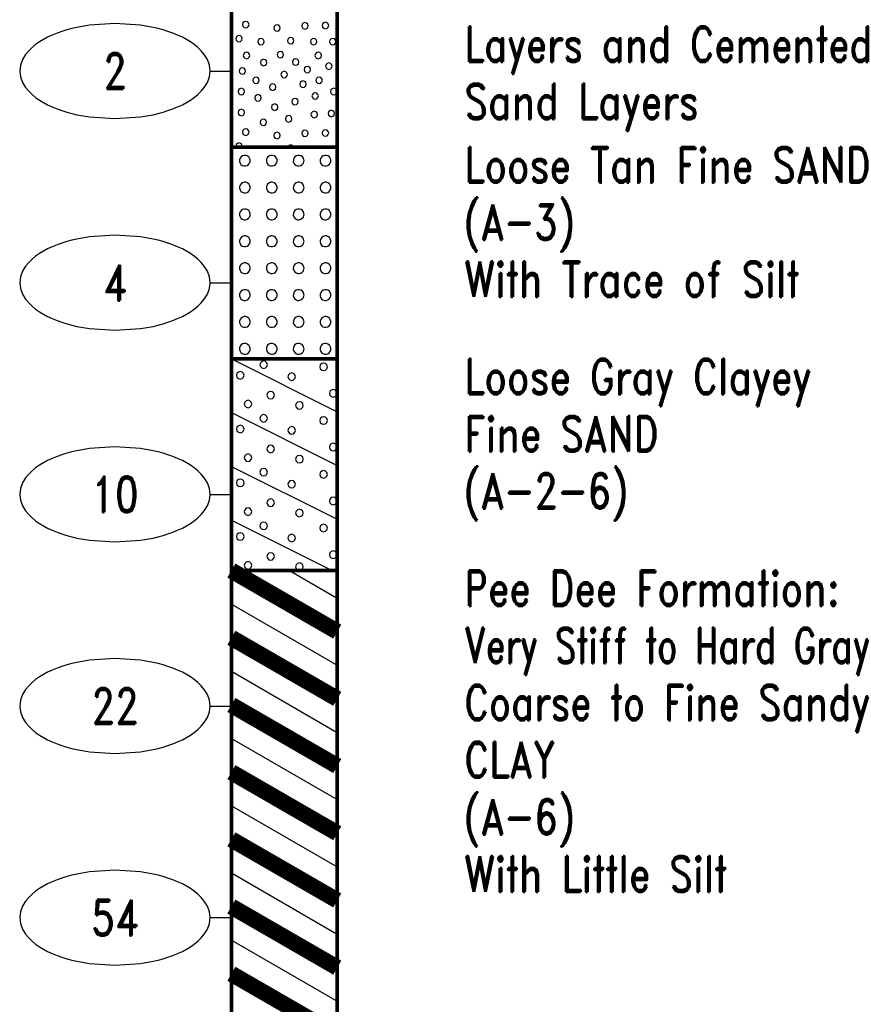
# Model space of a CAD drawing. Extents: x -12 to 876, y 359 to 518.
# Tile 2 of 13: x -12 to 27, y 386 to 432. Entities that reach past the tile are written whole.
import ezdxf
from ezdxf.enums import TextEntityAlignment as Align

# ---------------------------------------------------------------- set-up
doc = ezdxf.new("R2010")
doc.units = 0
doc.linetypes.add('Solid', pattern=[0])
doc.layers.get('0').update_dxf_attribs({"linetype": 'Solid'})
doc.layers.add('EB2-A', color=1, linetype='Solid')
doc.styles.add('ROMAND', font='romand', dxfattribs={"height": 1})

# ---------------------------------------------------------------- blocks, each defined once
blk = doc.blocks.new('DGRFC_NCDOT$NVALUE$ELLIPS')
at = {"color": 7, "linetype": 'Solid'}
blk.add_lwpolyline([(0, -2.5), (1.337, -2.407), (1.998, -2.292), (2.262, -2.231), (2.524, -2.16), (2.783, -2.078), (3.038, -1.985), (3.289, -1.882), (3.536, -1.768), (3.755, -1.657), (3.965, -1.529), (4.165, -1.386), (4.353, -1.227), (4.528, -1.054), (4.689, -0.869), (4.858, -0.606), (4.964, -0.311), (5, 0), (4.964, 0.311), (4.858, 0.606), (4.689, 0.869), (4.528, 1.054), (4.353, 1.227), (4.165, 1.386), (3.965, 1.529), (3.755, 1.657), (3.536, 1.768), (3.289, 1.882), (3.038, 1.985), (2.783, 2.078), (2.524, 2.16), (2.262, 2.231), (1.998, 2.292), (1.337, 2.407), (0, 2.5), (-1.337, 2.407), (-1.998, 2.292), (-2.262, 2.231), (-2.524, 2.16), (-2.783, 2.078), (-3.038, 1.985), (-3.289, 1.882), (-3.536, 1.768), (-3.755, 1.657), (-3.965, 1.529), (-4.165, 1.386), (-4.353, 1.227), (-4.528, 1.054), (-4.689, 0.869), (-4.858, 0.606), (-4.964, 0.311), (-5, 0), (-4.964, -0.311), (-4.858, -0.606), (-4.689, -0.869), (-4.528, -1.054), (-4.353, -1.227), (-4.165, -1.386), (-3.965, -1.529), (-3.755, -1.657), (-3.536, -1.768), (-3.289, -1.882), (-3.038, -1.985), (-2.783, -2.078), (-2.524, -2.16), (-2.262, -2.231), (-1.998, -2.292), (-1.337, -2.407), (0, -2.5)], dxfattribs=at)

msp = doc.modelspace()

# ---------------------------------------------------------------- linework, layer by layer
at = {"layer": 'EB2-A', "color": 7, "linetype": 'Solid', "const_width": 0.178}
for points in [[(-2.5, 446.4), (-2.5, 426.4)], [(2.5, 426.4), (2.5, 446.4)], [(-2.5, 426.4), (2.5, 426.4)], [(-2.5, 426.4), (-2.5, 416.4)], [(2.5, 416.4), (2.5, 426.4)], [(-2.5, 416.4), (2.5, 416.4)], [(-2.5, 416.4), (-2.5, 406.4)], [(2.5, 406.4), (2.5, 416.4)], [(-2.5, 406.4), (2.5, 406.4)], [(-2.5, 406.4), (-2.5, 376.4)], [(2.5, 376.4), (2.5, 406.4)]]:
    msp.add_lwpolyline(points, dxfattribs=at)
at = {"layer": 'EB2-A', "color": 2, "linetype": 'Solid'}
for points in [[(-1.668, 432.193), (-1.689, 432.269), (-1.745, 432.325), (-1.821, 432.346), (-1.897, 432.325), (-1.953, 432.269), (-1.973, 432.193), (-1.953, 432.117), (-1.897, 432.061), (-1.821, 432.041), (-1.745, 432.061), (-1.689, 432.117), (-1.668, 432.193)], [(-0.191, 432.033), (-0.212, 432.109), (-0.267, 432.165), (-0.344, 432.185), (-0.42, 432.165), (-0.476, 432.109), (-0.496, 432.033), (-0.476, 431.957), (-0.42, 431.901), (-0.344, 431.881), (-0.267, 431.901), (-0.212, 431.957), (-0.191, 432.033)], [(1.123, 432.135), (1.103, 432.211), (1.047, 432.267), (0.971, 432.287), (0.895, 432.267), (0.839, 432.211), (0.819, 432.135), (0.839, 432.059), (0.895, 432.003), (0.971, 431.982), (1.047, 432.003), (1.103, 432.059), (1.123, 432.135)], [(2.095, 432.15), (2.074, 432.226), (2.018, 432.282), (1.942, 432.302), (1.866, 432.282), (1.81, 432.226), (1.79, 432.15), (1.81, 432.074), (1.866, 432.018), (1.942, 431.998), (2.018, 432.018), (2.074, 432.074), (2.095, 432.15)], [(-1.991, 431.527), (-2.012, 431.603), (-2.067, 431.659), (-2.144, 431.68), (-2.22, 431.659), (-2.276, 431.603), (-2.296, 431.527), (-2.276, 431.451), (-2.22, 431.395), (-2.144, 431.375), (-2.067, 431.395), (-2.012, 431.451), (-1.991, 431.527)], [(-0.954, 431.387), (-0.974, 431.463), (-1.03, 431.519), (-1.106, 431.54), (-1.182, 431.519), (-1.238, 431.463), (-1.259, 431.387), (-1.238, 431.311), (-1.182, 431.255), (-1.106, 431.235), (-1.03, 431.255), (-0.974, 431.311), (-0.954, 431.387)], [(0.455, 431.433), (0.434, 431.509), (0.378, 431.565), (0.302, 431.585), (0.226, 431.565), (0.17, 431.509), (0.15, 431.433), (0.17, 431.357), (0.226, 431.301), (0.302, 431.281), (0.378, 431.301), (0.434, 431.357), (0.455, 431.433)], [(1.54, 431.387), (1.52, 431.463), (1.464, 431.519), (1.388, 431.54), (1.312, 431.519), (1.256, 431.463), (1.236, 431.387), (1.256, 431.311), (1.312, 431.255), (1.388, 431.235), (1.464, 431.255), (1.52, 431.311), (1.54, 431.387)], [(2.44, 431.387), (2.42, 431.463), (2.364, 431.519), (2.288, 431.54), (2.212, 431.519), (2.156, 431.463), (2.136, 431.387), (2.156, 431.311), (2.212, 431.255), (2.288, 431.235), (2.364, 431.255), (2.42, 431.311), (2.44, 431.387)], [(-1.636, 430.735), (-1.657, 430.811), (-1.712, 430.867), (-1.789, 430.887), (-1.865, 430.867), (-1.921, 430.811), (-1.941, 430.735), (-1.921, 430.659), (-1.865, 430.603), (-1.789, 430.582), (-1.712, 430.603), (-1.657, 430.659), (-1.636, 430.735)], [(-0.034, 430.774), (-0.055, 430.85), (-0.11, 430.906), (-0.187, 430.926), (-0.263, 430.906), (-0.319, 430.85), (-0.339, 430.774), (-0.319, 430.698), (-0.263, 430.642), (-0.187, 430.622), (-0.11, 430.642), (-0.055, 430.698), (-0.034, 430.774)], [(1.753, 430.735), (1.733, 430.811), (1.677, 430.867), (1.601, 430.887), (1.524, 430.867), (1.469, 430.811), (1.448, 430.735), (1.469, 430.658), (1.524, 430.603), (1.601, 430.582), (1.677, 430.603), (1.733, 430.658), (1.753, 430.735)], [(-0.826, 430.404), (-0.847, 430.48), (-0.902, 430.536), (-0.979, 430.557), (-1.055, 430.536), (-1.111, 430.48), (-1.131, 430.404), (-1.111, 430.328), (-1.055, 430.272), (-0.979, 430.252), (-0.902, 430.272), (-0.847, 430.328), (-0.826, 430.404)], [(0.684, 430.422), (0.663, 430.498), (0.608, 430.554), (0.531, 430.575), (0.455, 430.554), (0.399, 430.498), (0.379, 430.422), (0.399, 430.346), (0.455, 430.29), (0.531, 430.27), (0.608, 430.29), (0.663, 430.346), (0.684, 430.422)], [(2.255, 430.23), (2.234, 430.307), (2.179, 430.362), (2.102, 430.383), (2.026, 430.362), (1.97, 430.307), (1.95, 430.23), (1.97, 430.154), (2.026, 430.098), (2.102, 430.078), (2.179, 430.098), (2.234, 430.154), (2.255, 430.23)], [(-1.829, 429.999), (-1.849, 430.075), (-1.905, 430.131), (-1.981, 430.151), (-2.057, 430.131), (-2.113, 430.075), (-2.133, 429.999), (-2.113, 429.923), (-2.057, 429.867), (-1.981, 429.847), (-1.905, 429.867), (-1.849, 429.923), (-1.829, 429.999)], [(0.144, 429.833), (0.123, 429.909), (0.067, 429.965), (-0.009, 429.985), (-0.085, 429.965), (-0.141, 429.909), (-0.161, 429.833), (-0.141, 429.756), (-0.085, 429.701), (-0.009, 429.68), (0.067, 429.701), (0.123, 429.756), (0.144, 429.833)], [(1.24, 430.068), (1.22, 430.144), (1.164, 430.2), (1.088, 430.22), (1.012, 430.2), (0.956, 430.144), (0.936, 430.068), (0.956, 429.991), (1.012, 429.936), (1.088, 429.915), (1.164, 429.936), (1.22, 429.991), (1.24, 430.068)], [(-1.183, 429.562), (-1.203, 429.638), (-1.259, 429.694), (-1.335, 429.714), (-1.411, 429.694), (-1.467, 429.638), (-1.488, 429.562), (-1.467, 429.486), (-1.411, 429.43), (-1.335, 429.409), (-1.259, 429.43), (-1.203, 429.486), (-1.183, 429.562)], [(-0.4, 429.239), (-0.42, 429.315), (-0.476, 429.371), (-0.552, 429.391), (-0.628, 429.371), (-0.684, 429.315), (-0.704, 429.239), (-0.684, 429.163), (-0.628, 429.107), (-0.552, 429.086), (-0.476, 429.107), (-0.42, 429.163), (-0.4, 429.239)], [(1.032, 429.376), (1.011, 429.452), (0.956, 429.508), (0.879, 429.529), (0.803, 429.508), (0.747, 429.452), (0.727, 429.376), (0.747, 429.3), (0.803, 429.244), (0.879, 429.224), (0.956, 429.244), (1.011, 429.3), (1.032, 429.376)], [(1.795, 429.562), (1.774, 429.638), (1.718, 429.694), (1.642, 429.714), (1.566, 429.694), (1.51, 429.638), (1.49, 429.562), (1.51, 429.486), (1.566, 429.43), (1.642, 429.409), (1.718, 429.43), (1.774, 429.486), (1.795, 429.562)], [(-1.874, 429.03), (-1.895, 429.107), (-1.95, 429.162), (-2.027, 429.183), (-2.103, 429.162), (-2.159, 429.107), (-2.179, 429.03), (-2.159, 428.954), (-2.103, 428.898), (-2.027, 428.878), (-1.95, 428.898), (-1.895, 428.954), (-1.874, 429.03)], [(1.609, 428.822), (1.589, 428.898), (1.533, 428.954), (1.457, 428.974), (1.38, 428.954), (1.325, 428.898), (1.304, 428.822), (1.325, 428.746), (1.38, 428.69), (1.457, 428.669), (1.533, 428.69), (1.589, 428.746), (1.609, 428.822)], [(2.486, 429.03), (2.466, 429.107), (2.41, 429.162), (2.334, 429.183), (2.258, 429.162), (2.202, 429.107), (2.181, 429.03), (2.202, 428.954), (2.258, 428.898), (2.334, 428.878), (2.41, 428.898), (2.466, 428.954), (2.486, 429.03)], [(-1.091, 428.73), (-1.112, 428.807), (-1.167, 428.862), (-1.244, 428.883), (-1.32, 428.862), (-1.376, 428.807), (-1.396, 428.73), (-1.376, 428.654), (-1.32, 428.598), (-1.244, 428.578), (-1.167, 428.598), (-1.112, 428.654), (-1.091, 428.73)], [(-0.303, 428.293), (-0.323, 428.369), (-0.379, 428.425), (-0.455, 428.445), (-0.532, 428.425), (-0.587, 428.369), (-0.608, 428.293), (-0.587, 428.217), (-0.532, 428.161), (-0.455, 428.141), (-0.379, 428.161), (-0.323, 428.217), (-0.303, 428.293)], [(0.653, 428.555), (0.633, 428.631), (0.577, 428.687), (0.501, 428.707), (0.424, 428.687), (0.369, 428.631), (0.348, 428.555), (0.369, 428.479), (0.424, 428.423), (0.501, 428.402), (0.577, 428.423), (0.633, 428.479), (0.653, 428.555)], [(-1.874, 428.039), (-1.895, 428.115), (-1.95, 428.171), (-2.027, 428.191), (-2.103, 428.171), (-2.159, 428.115), (-2.179, 428.039), (-2.159, 427.963), (-2.103, 427.907), (-2.027, 427.886), (-1.95, 427.907), (-1.895, 427.963), (-1.874, 428.039)], [(1.563, 427.945), (1.543, 428.021), (1.487, 428.077), (1.411, 428.097), (1.335, 428.077), (1.279, 428.021), (1.258, 427.945), (1.279, 427.868), (1.335, 427.813), (1.411, 427.792), (1.487, 427.813), (1.543, 427.868), (1.563, 427.945)], [(2.372, 427.993), (2.351, 428.069), (2.296, 428.125), (2.219, 428.145), (2.143, 428.125), (2.087, 428.069), (2.067, 427.993), (2.087, 427.917), (2.143, 427.861), (2.219, 427.841), (2.296, 427.861), (2.351, 427.917), (2.372, 427.993)], [(-0.837, 427.576), (-0.857, 427.652), (-0.913, 427.708), (-0.989, 427.728), (-1.066, 427.708), (-1.121, 427.652), (-1.142, 427.576), (-1.121, 427.5), (-1.066, 427.444), (-0.989, 427.424), (-0.913, 427.444), (-0.857, 427.5), (-0.837, 427.576)], [(0.353, 427.744), (0.333, 427.82), (0.277, 427.876), (0.201, 427.896), (0.124, 427.876), (0.069, 427.82), (0.048, 427.744), (0.069, 427.668), (0.124, 427.612), (0.201, 427.591), (0.277, 427.612), (0.333, 427.668), (0.353, 427.744)], [(-1.668, 427.113), (-1.689, 427.189), (-1.745, 427.245), (-1.821, 427.266), (-1.897, 427.245), (-1.953, 427.189), (-1.973, 427.113), (-1.953, 427.037), (-1.897, 426.981), (-1.821, 426.961), (-1.745, 426.981), (-1.689, 427.037), (-1.668, 427.113)], [(-0.191, 426.953), (-0.212, 427.029), (-0.267, 427.085), (-0.344, 427.105), (-0.42, 427.085), (-0.476, 427.029), (-0.496, 426.953), (-0.476, 426.877), (-0.42, 426.821), (-0.344, 426.801), (-0.267, 426.821), (-0.212, 426.877), (-0.191, 426.953)], [(1.123, 427.055), (1.103, 427.131), (1.047, 427.187), (0.971, 427.207), (0.895, 427.187), (0.839, 427.131), (0.819, 427.055), (0.839, 426.979), (0.895, 426.923), (0.971, 426.902), (1.047, 426.923), (1.103, 426.979), (1.123, 427.055)], [(2.095, 427.07), (2.074, 427.146), (2.018, 427.202), (1.942, 427.222), (1.866, 427.202), (1.81, 427.146), (1.79, 427.07), (1.81, 426.994), (1.866, 426.938), (1.942, 426.918), (2.018, 426.938), (2.074, 426.994), (2.095, 427.07)], [(-1.991, 426.447), (-2.012, 426.523), (-2.067, 426.579), (-2.144, 426.6), (-2.22, 426.579), (-2.276, 426.523), (-2.296, 426.447), (-2.283, 426.4), (-2.004, 426.4), (-1.991, 426.447)], [(-1.03, 426.439), (-1.106, 426.46), (-1.182, 426.439), (-1.222, 426.4), (-0.991, 426.4), (-1.03, 426.439)], [(0.434, 426.429), (0.378, 426.485), (0.302, 426.505), (0.226, 426.485), (0.17, 426.429), (0.162, 426.4), (0.442, 426.4), (0.434, 426.429)], [(1.464, 426.439), (1.388, 426.46), (1.312, 426.439), (1.272, 426.4), (1.503, 426.4), (1.464, 426.439)], [(2.364, 426.439), (2.288, 426.46), (2.212, 426.439), (2.173, 426.4), (2.403, 426.4), (2.364, 426.439)], [(-1.611, 425.765), (-1.614, 425.805), (-1.638, 425.88), (-1.684, 425.944), (-1.748, 425.991), (-1.823, 426.016), (-1.902, 426.016), (-1.978, 425.993), (-2.042, 425.947), (-2.09, 425.884), (-2.115, 425.809), (-2.117, 425.73), (-2.094, 425.654), (-2.049, 425.589), (-1.986, 425.541), (-1.911, 425.515), (-1.832, 425.513), (-1.756, 425.535), (-1.691, 425.58), (-1.642, 425.642), (-1.615, 425.717), (-1.611, 425.765)], [(-0.341, 425.765), (-0.344, 425.805), (-0.368, 425.88), (-0.414, 425.944), (-0.478, 425.991), (-0.553, 426.016), (-0.632, 426.016), (-0.708, 425.993), (-0.772, 425.947), (-0.82, 425.884), (-0.845, 425.809), (-0.847, 425.73), (-0.824, 425.654), (-0.779, 425.589), (-0.716, 425.541), (-0.641, 425.515), (-0.562, 425.513), (-0.486, 425.535), (-0.421, 425.58), (-0.372, 425.642), (-0.345, 425.717), (-0.341, 425.765)], [(0.929, 425.765), (0.926, 425.805), (0.902, 425.88), (0.856, 425.944), (0.792, 425.991), (0.717, 426.016), (0.638, 426.016), (0.562, 425.993), (0.498, 425.947), (0.45, 425.884), (0.425, 425.809), (0.423, 425.73), (0.446, 425.654), (0.491, 425.589), (0.554, 425.541), (0.629, 425.515), (0.708, 425.513), (0.784, 425.535), (0.849, 425.58), (0.898, 425.642), (0.925, 425.717), (0.929, 425.765)], [(2.199, 425.765), (2.196, 425.805), (2.172, 425.88), (2.126, 425.944), (2.062, 425.991), (1.987, 426.016), (1.908, 426.016), (1.832, 425.993), (1.768, 425.947), (1.72, 425.884), (1.695, 425.809), (1.693, 425.73), (1.716, 425.654), (1.761, 425.589), (1.824, 425.541), (1.899, 425.515), (1.978, 425.513), (2.054, 425.535), (2.119, 425.58), (2.168, 425.642), (2.195, 425.717), (2.199, 425.765)], [(-1.611, 424.495), (-1.614, 424.535), (-1.638, 424.61), (-1.684, 424.674), (-1.748, 424.721), (-1.823, 424.746), (-1.902, 424.746), (-1.978, 424.723), (-2.042, 424.677), (-2.09, 424.614), (-2.115, 424.539), (-2.117, 424.46), (-2.094, 424.384), (-2.049, 424.319), (-1.986, 424.271), (-1.911, 424.245), (-1.832, 424.243), (-1.756, 424.265), (-1.691, 424.31), (-1.642, 424.372), (-1.615, 424.447), (-1.611, 424.495)], [(-0.341, 424.495), (-0.344, 424.535), (-0.368, 424.61), (-0.414, 424.674), (-0.478, 424.721), (-0.553, 424.746), (-0.632, 424.746), (-0.708, 424.723), (-0.772, 424.677), (-0.82, 424.614), (-0.845, 424.539), (-0.847, 424.46), (-0.824, 424.384), (-0.779, 424.319), (-0.716, 424.271), (-0.641, 424.245), (-0.562, 424.243), (-0.486, 424.265), (-0.421, 424.31), (-0.372, 424.372), (-0.345, 424.447), (-0.341, 424.495)], [(0.929, 424.495), (0.926, 424.535), (0.902, 424.61), (0.856, 424.674), (0.792, 424.721), (0.717, 424.746), (0.638, 424.746), (0.562, 424.723), (0.498, 424.677), (0.45, 424.614), (0.425, 424.539), (0.423, 424.46), (0.446, 424.384), (0.491, 424.319), (0.554, 424.271), (0.629, 424.245), (0.708, 424.243), (0.784, 424.265), (0.849, 424.31), (0.898, 424.372), (0.925, 424.447), (0.929, 424.495)], [(2.199, 424.495), (2.196, 424.535), (2.172, 424.61), (2.126, 424.674), (2.062, 424.721), (1.987, 424.746), (1.908, 424.746), (1.832, 424.723), (1.768, 424.677), (1.72, 424.614), (1.695, 424.539), (1.693, 424.46), (1.716, 424.384), (1.761, 424.319), (1.824, 424.271), (1.899, 424.245), (1.978, 424.243), (2.054, 424.265), (2.119, 424.31), (2.168, 424.372), (2.195, 424.447), (2.199, 424.495)], [(-1.611, 423.225), (-1.614, 423.265), (-1.638, 423.34), (-1.684, 423.404), (-1.748, 423.451), (-1.823, 423.476), (-1.902, 423.476), (-1.978, 423.453), (-2.042, 423.407), (-2.09, 423.344), (-2.115, 423.269), (-2.117, 423.19), (-2.094, 423.114), (-2.049, 423.049), (-1.986, 423.001), (-1.911, 422.975), (-1.832, 422.973), (-1.756, 422.995), (-1.691, 423.04), (-1.642, 423.102), (-1.615, 423.177), (-1.611, 423.225)], [(-0.341, 423.225), (-0.344, 423.265), (-0.368, 423.34), (-0.414, 423.404), (-0.478, 423.451), (-0.553, 423.476), (-0.632, 423.476), (-0.708, 423.453), (-0.772, 423.407), (-0.82, 423.344), (-0.845, 423.269), (-0.847, 423.19), (-0.824, 423.114), (-0.779, 423.049), (-0.716, 423.001), (-0.641, 422.975), (-0.562, 422.973), (-0.486, 422.995), (-0.421, 423.04), (-0.372, 423.102), (-0.345, 423.177), (-0.341, 423.225)], [(0.929, 423.225), (0.926, 423.265), (0.902, 423.34), (0.856, 423.404), (0.792, 423.451), (0.717, 423.476), (0.638, 423.476), (0.562, 423.453), (0.498, 423.407), (0.45, 423.344), (0.425, 423.269), (0.423, 423.19), (0.446, 423.114), (0.491, 423.049), (0.554, 423.001), (0.629, 422.975), (0.708, 422.973), (0.784, 422.995), (0.849, 423.04), (0.898, 423.102), (0.925, 423.177), (0.929, 423.225)], [(2.199, 423.225), (2.196, 423.265), (2.172, 423.34), (2.126, 423.404), (2.062, 423.451), (1.987, 423.476), (1.908, 423.476), (1.832, 423.453), (1.768, 423.407), (1.72, 423.344), (1.695, 423.269), (1.693, 423.19), (1.716, 423.114), (1.761, 423.049), (1.824, 423.001), (1.899, 422.975), (1.978, 422.973), (2.054, 422.995), (2.119, 423.04), (2.168, 423.102), (2.195, 423.177), (2.199, 423.225)], [(-1.611, 421.955), (-1.614, 421.995), (-1.638, 422.07), (-1.684, 422.134), (-1.748, 422.181), (-1.823, 422.206), (-1.902, 422.206), (-1.978, 422.183), (-2.042, 422.137), (-2.09, 422.074), (-2.115, 421.999), (-2.117, 421.92), (-2.094, 421.844), (-2.049, 421.779), (-1.986, 421.731), (-1.911, 421.705), (-1.832, 421.703), (-1.756, 421.725), (-1.691, 421.77), (-1.642, 421.832), (-1.615, 421.907), (-1.611, 421.955)], [(-0.341, 421.955), (-0.344, 421.995), (-0.368, 422.07), (-0.414, 422.134), (-0.478, 422.181), (-0.553, 422.206), (-0.632, 422.206), (-0.708, 422.183), (-0.772, 422.137), (-0.82, 422.074), (-0.845, 421.999), (-0.847, 421.92), (-0.824, 421.844), (-0.779, 421.779), (-0.716, 421.731), (-0.641, 421.705), (-0.562, 421.703), (-0.486, 421.725), (-0.421, 421.77), (-0.372, 421.832), (-0.345, 421.907), (-0.341, 421.955)], [(0.929, 421.955), (0.926, 421.995), (0.902, 422.07), (0.856, 422.134), (0.792, 422.181), (0.717, 422.206), (0.638, 422.206), (0.562, 422.183), (0.498, 422.137), (0.45, 422.074), (0.425, 421.999), (0.423, 421.92), (0.446, 421.844), (0.491, 421.779), (0.554, 421.731), (0.629, 421.705), (0.708, 421.703), (0.784, 421.725), (0.849, 421.77), (0.898, 421.832), (0.925, 421.907), (0.929, 421.955)], [(2.199, 421.955), (2.196, 421.995), (2.172, 422.07), (2.126, 422.134), (2.062, 422.181), (1.987, 422.206), (1.908, 422.206), (1.832, 422.183), (1.768, 422.137), (1.72, 422.074), (1.695, 421.999), (1.693, 421.92), (1.716, 421.844), (1.761, 421.779), (1.824, 421.731), (1.899, 421.705), (1.978, 421.703), (2.054, 421.725), (2.119, 421.77), (2.168, 421.832), (2.195, 421.907), (2.199, 421.955)], [(-1.611, 420.685), (-1.614, 420.725), (-1.638, 420.8), (-1.684, 420.864), (-1.748, 420.911), (-1.823, 420.936), (-1.902, 420.936), (-1.978, 420.913), (-2.042, 420.867), (-2.09, 420.804), (-2.115, 420.729), (-2.117, 420.65), (-2.094, 420.574), (-2.049, 420.509), (-1.986, 420.461), (-1.911, 420.435), (-1.832, 420.433), (-1.756, 420.455), (-1.691, 420.5), (-1.642, 420.562), (-1.615, 420.637), (-1.611, 420.685)], [(-0.341, 420.685), (-0.344, 420.725), (-0.368, 420.8), (-0.414, 420.864), (-0.478, 420.911), (-0.553, 420.936), (-0.632, 420.936), (-0.708, 420.913), (-0.772, 420.867), (-0.82, 420.804), (-0.845, 420.729), (-0.847, 420.65), (-0.824, 420.574), (-0.779, 420.509), (-0.716, 420.461), (-0.641, 420.435), (-0.562, 420.433), (-0.486, 420.455), (-0.421, 420.5), (-0.372, 420.562), (-0.345, 420.637), (-0.341, 420.685)], [(0.929, 420.685), (0.926, 420.725), (0.902, 420.8), (0.856, 420.864), (0.792, 420.911), (0.717, 420.936), (0.638, 420.936), (0.562, 420.913), (0.498, 420.867), (0.45, 420.804), (0.425, 420.729), (0.423, 420.65), (0.446, 420.574), (0.491, 420.509), (0.554, 420.461), (0.629, 420.435), (0.708, 420.433), (0.784, 420.455), (0.849, 420.5), (0.898, 420.562), (0.925, 420.637), (0.929, 420.685)], [(2.199, 420.685), (2.196, 420.725), (2.172, 420.8), (2.126, 420.864), (2.062, 420.911), (1.987, 420.936), (1.908, 420.936), (1.832, 420.913), (1.768, 420.867), (1.72, 420.804), (1.695, 420.729), (1.693, 420.65), (1.716, 420.574), (1.761, 420.509), (1.824, 420.461), (1.899, 420.435), (1.978, 420.433), (2.054, 420.455), (2.119, 420.5), (2.168, 420.562), (2.195, 420.637), (2.199, 420.685)], [(-1.611, 419.415), (-1.614, 419.455), (-1.638, 419.53), (-1.684, 419.594), (-1.748, 419.641), (-1.823, 419.666), (-1.902, 419.666), (-1.978, 419.643), (-2.042, 419.597), (-2.09, 419.534), (-2.115, 419.459), (-2.117, 419.38), (-2.094, 419.304), (-2.049, 419.239), (-1.986, 419.191), (-1.911, 419.165), (-1.832, 419.163), (-1.756, 419.185), (-1.691, 419.23), (-1.642, 419.292), (-1.615, 419.367), (-1.611, 419.415)], [(-0.341, 419.415), (-0.344, 419.455), (-0.368, 419.53), (-0.414, 419.594), (-0.478, 419.641), (-0.553, 419.666), (-0.632, 419.666), (-0.708, 419.643), (-0.772, 419.597), (-0.82, 419.534), (-0.845, 419.459), (-0.847, 419.38), (-0.824, 419.304), (-0.779, 419.239), (-0.716, 419.191), (-0.641, 419.165), (-0.562, 419.163), (-0.486, 419.185), (-0.421, 419.23), (-0.372, 419.292), (-0.345, 419.367), (-0.341, 419.415)], [(0.929, 419.415), (0.926, 419.455), (0.902, 419.53), (0.856, 419.594), (0.792, 419.641), (0.717, 419.666), (0.638, 419.666), (0.562, 419.643), (0.498, 419.597), (0.45, 419.534), (0.425, 419.459), (0.423, 419.38), (0.446, 419.304), (0.491, 419.239), (0.554, 419.191), (0.629, 419.165), (0.708, 419.163), (0.784, 419.185), (0.849, 419.23), (0.898, 419.292), (0.925, 419.367), (0.929, 419.415)], [(2.199, 419.415), (2.196, 419.455), (2.172, 419.53), (2.126, 419.594), (2.062, 419.641), (1.987, 419.666), (1.908, 419.666), (1.832, 419.643), (1.768, 419.597), (1.72, 419.534), (1.695, 419.459), (1.693, 419.38), (1.716, 419.304), (1.761, 419.239), (1.824, 419.191), (1.899, 419.165), (1.978, 419.163), (2.054, 419.185), (2.119, 419.23), (2.168, 419.292), (2.195, 419.367), (2.199, 419.415)], [(-1.611, 418.145), (-1.614, 418.185), (-1.638, 418.26), (-1.684, 418.324), (-1.748, 418.371), (-1.823, 418.396), (-1.902, 418.396), (-1.978, 418.373), (-2.042, 418.327), (-2.09, 418.264), (-2.115, 418.189), (-2.117, 418.11), (-2.094, 418.034), (-2.049, 417.969), (-1.986, 417.921), (-1.911, 417.895), (-1.832, 417.893), (-1.756, 417.915), (-1.691, 417.96), (-1.642, 418.022), (-1.615, 418.097), (-1.611, 418.145)], [(-0.341, 418.145), (-0.344, 418.185), (-0.368, 418.26), (-0.414, 418.324), (-0.478, 418.371), (-0.553, 418.396), (-0.632, 418.396), (-0.708, 418.373), (-0.772, 418.327), (-0.82, 418.264), (-0.845, 418.189), (-0.847, 418.11), (-0.824, 418.034), (-0.779, 417.969), (-0.716, 417.921), (-0.641, 417.895), (-0.562, 417.893), (-0.486, 417.915), (-0.421, 417.96), (-0.372, 418.022), (-0.345, 418.097), (-0.341, 418.145)], [(0.929, 418.145), (0.926, 418.185), (0.902, 418.26), (0.856, 418.324), (0.792, 418.371), (0.717, 418.396), (0.638, 418.396), (0.562, 418.373), (0.498, 418.327), (0.45, 418.264), (0.425, 418.189), (0.423, 418.11), (0.446, 418.034), (0.491, 417.969), (0.554, 417.921), (0.629, 417.895), (0.708, 417.893), (0.784, 417.915), (0.849, 417.96), (0.898, 418.022), (0.925, 418.097), (0.929, 418.145)], [(2.199, 418.145), (2.196, 418.185), (2.172, 418.26), (2.126, 418.324), (2.062, 418.371), (1.987, 418.396), (1.908, 418.396), (1.832, 418.373), (1.768, 418.327), (1.72, 418.264), (1.695, 418.189), (1.693, 418.11), (1.716, 418.034), (1.761, 417.969), (1.824, 417.921), (1.899, 417.895), (1.978, 417.893), (2.054, 417.915), (2.119, 417.96), (2.168, 418.022), (2.195, 418.097), (2.199, 418.145)], [(-1.611, 416.875), (-1.614, 416.915), (-1.638, 416.99), (-1.684, 417.054), (-1.748, 417.101), (-1.823, 417.126), (-1.902, 417.126), (-1.978, 417.103), (-2.042, 417.057), (-2.09, 416.994), (-2.115, 416.919), (-2.117, 416.84), (-2.094, 416.764), (-2.049, 416.699), (-1.986, 416.651), (-1.911, 416.625), (-1.832, 416.623), (-1.756, 416.645), (-1.691, 416.69), (-1.642, 416.752), (-1.615, 416.827), (-1.611, 416.875)], [(-0.341, 416.875), (-0.344, 416.915), (-0.368, 416.99), (-0.414, 417.054), (-0.478, 417.101), (-0.553, 417.126), (-0.632, 417.126), (-0.708, 417.103), (-0.772, 417.057), (-0.82, 416.994), (-0.845, 416.919), (-0.847, 416.84), (-0.824, 416.764), (-0.779, 416.699), (-0.716, 416.651), (-0.641, 416.625), (-0.562, 416.623), (-0.486, 416.645), (-0.421, 416.69), (-0.372, 416.752), (-0.345, 416.827), (-0.341, 416.875)], [(0.929, 416.875), (0.926, 416.915), (0.902, 416.99), (0.856, 417.054), (0.792, 417.101), (0.717, 417.126), (0.638, 417.126), (0.562, 417.103), (0.498, 417.057), (0.45, 416.994), (0.425, 416.919), (0.423, 416.84), (0.446, 416.764), (0.491, 416.699), (0.554, 416.651), (0.629, 416.625), (0.708, 416.623), (0.784, 416.645), (0.849, 416.69), (0.898, 416.752), (0.925, 416.827), (0.929, 416.875)], [(2.199, 416.875), (2.196, 416.915), (2.172, 416.99), (2.126, 417.054), (2.062, 417.101), (1.987, 417.126), (1.908, 417.126), (1.832, 417.103), (1.768, 417.057), (1.72, 416.994), (1.695, 416.919), (1.693, 416.84), (1.716, 416.764), (1.761, 416.699), (1.824, 416.651), (1.899, 416.625), (1.978, 416.623), (2.054, 416.645), (2.119, 416.69), (2.168, 416.752), (2.195, 416.827), (2.199, 416.875)], [(-2.5, 416.4), (2.5, 413.9)], [(-0.799, 416.127), (-0.822, 416.216), (-0.888, 416.281), (-0.976, 416.305), (-1.065, 416.281), (-1.13, 416.216), (-1.154, 416.127), (-1.13, 416.038), (-1.065, 415.973), (-0.976, 415.95), (-0.888, 415.973), (-0.822, 416.038), (-0.799, 416.127)], [(2.031, 416.025), (2.007, 416.114), (1.942, 416.179), (1.853, 416.203), (1.764, 416.179), (1.699, 416.114), (1.675, 416.025), (1.699, 415.937), (1.764, 415.872), (1.853, 415.848), (1.942, 415.872), (2.007, 415.937), (2.031, 416.025)], [(-1.905, 415.624), (-1.929, 415.713), (-1.994, 415.778), (-2.083, 415.802), (-2.172, 415.778), (-2.237, 415.713), (-2.26, 415.624), (-2.237, 415.535), (-2.172, 415.47), (-2.083, 415.446), (-1.994, 415.47), (-1.929, 415.535), (-1.905, 415.624)], [(0.526, 415.558), (0.502, 415.647), (0.437, 415.712), (0.348, 415.735), (0.259, 415.712), (0.194, 415.647), (0.17, 415.558), (0.194, 415.469), (0.259, 415.404), (0.348, 415.38), (0.437, 415.404), (0.502, 415.469), (0.526, 415.558)], [(2.484, 414.769), (2.46, 414.858), (2.395, 414.923), (2.306, 414.947), (2.217, 414.923), (2.152, 414.858), (2.128, 414.769), (2.152, 414.681), (2.217, 414.616), (2.306, 414.592), (2.395, 414.616), (2.46, 414.681), (2.484, 414.769)], [(-0.466, 414.683), (-0.49, 414.772), (-0.555, 414.837), (-0.644, 414.861), (-0.732, 414.837), (-0.798, 414.772), (-0.821, 414.683), (-0.798, 414.594), (-0.732, 414.529), (-0.644, 414.505), (-0.555, 414.529), (-0.49, 414.594), (-0.466, 414.683)], [(-1.536, 414.266), (-1.56, 414.355), (-1.625, 414.42), (-1.714, 414.444), (-1.803, 414.42), (-1.868, 414.355), (-1.892, 414.266), (-1.868, 414.177), (-1.803, 414.112), (-1.714, 414.088), (-1.625, 414.112), (-1.56, 414.177), (-1.536, 414.266)], [(0.889, 414.2), (0.866, 414.289), (0.801, 414.354), (0.712, 414.378), (0.623, 414.354), (0.558, 414.289), (0.534, 414.2), (0.558, 414.111), (0.623, 414.046), (0.712, 414.022), (0.801, 414.046), (0.866, 414.111), (0.889, 414.2)], [(-2.5, 413.86), (2.5, 411.36)], [(-0.799, 413.59), (-0.823, 413.679), (-0.888, 413.744), (-0.977, 413.768), (-1.065, 413.744), (-1.131, 413.679), (-1.154, 413.59), (-1.131, 413.501), (-1.065, 413.436), (-0.977, 413.412), (-0.888, 413.436), (-0.823, 413.501), (-0.799, 413.59)], [(2.031, 413.488), (2.007, 413.577), (1.942, 413.642), (1.853, 413.666), (1.764, 413.642), (1.699, 413.577), (1.675, 413.488), (1.699, 413.399), (1.764, 413.334), (1.853, 413.31), (1.942, 413.334), (2.007, 413.399), (2.031, 413.488)], [(-1.905, 413.086), (-1.929, 413.175), (-1.994, 413.24), (-2.083, 413.264), (-2.172, 413.24), (-2.237, 413.175), (-2.26, 413.086), (-2.237, 412.997), (-2.172, 412.932), (-2.083, 412.909), (-1.994, 412.932), (-1.929, 412.997), (-1.905, 413.086)], [(0.526, 413.02), (0.502, 413.109), (0.437, 413.174), (0.348, 413.198), (0.259, 413.174), (0.194, 413.109), (0.17, 413.02), (0.194, 412.931), (0.259, 412.866), (0.348, 412.842), (0.437, 412.866), (0.502, 412.931), (0.526, 413.02)], [(-0.466, 412.146), (-0.49, 412.234), (-0.555, 412.3), (-0.644, 412.323), (-0.732, 412.3), (-0.798, 412.234), (-0.821, 412.146), (-0.798, 412.057), (-0.732, 411.992), (-0.644, 411.968), (-0.555, 411.992), (-0.49, 412.057), (-0.466, 412.146)], [(2.484, 412.232), (2.46, 412.321), (2.395, 412.386), (2.306, 412.41), (2.217, 412.386), (2.152, 412.321), (2.128, 412.232), (2.152, 412.143), (2.217, 412.078), (2.306, 412.054), (2.395, 412.078), (2.46, 412.143), (2.484, 412.232)], [(-1.536, 411.729), (-1.56, 411.818), (-1.625, 411.883), (-1.714, 411.906), (-1.803, 411.883), (-1.868, 411.818), (-1.892, 411.729), (-1.868, 411.64), (-1.803, 411.575), (-1.714, 411.551), (-1.625, 411.575), (-1.56, 411.64), (-1.536, 411.729)], [(0.889, 411.662), (0.866, 411.751), (0.801, 411.816), (0.712, 411.84), (0.623, 411.816), (0.558, 411.751), (0.534, 411.662), (0.558, 411.574), (0.623, 411.509), (0.712, 411.485), (0.801, 411.509), (0.866, 411.574), (0.889, 411.662)], [(-2.5, 411.32), (2.5, 408.82)], [(-0.799, 411.047), (-0.822, 411.136), (-0.888, 411.201), (-0.976, 411.225), (-1.065, 411.201), (-1.13, 411.136), (-1.154, 411.047), (-1.13, 410.958), (-1.065, 410.893), (-0.976, 410.87), (-0.888, 410.893), (-0.822, 410.958), (-0.799, 411.047)], [(2.031, 410.945), (2.007, 411.034), (1.942, 411.099), (1.853, 411.123), (1.764, 411.099), (1.699, 411.034), (1.675, 410.945), (1.699, 410.857), (1.764, 410.792), (1.853, 410.768), (1.942, 410.792), (2.007, 410.857), (2.031, 410.945)], [(-1.905, 410.544), (-1.929, 410.633), (-1.994, 410.698), (-2.083, 410.722), (-2.172, 410.698), (-2.237, 410.633), (-2.26, 410.544), (-2.237, 410.455), (-2.172, 410.39), (-2.083, 410.366), (-1.994, 410.39), (-1.929, 410.455), (-1.905, 410.544)], [(0.526, 410.478), (0.502, 410.567), (0.437, 410.632), (0.348, 410.655), (0.259, 410.632), (0.194, 410.567), (0.17, 410.478), (0.194, 410.389), (0.259, 410.324), (0.348, 410.3), (0.437, 410.324), (0.502, 410.389), (0.526, 410.478)], [(2.484, 409.689), (2.46, 409.778), (2.395, 409.843), (2.306, 409.867), (2.217, 409.843), (2.152, 409.778), (2.128, 409.689), (2.152, 409.601), (2.217, 409.536), (2.306, 409.512), (2.395, 409.536), (2.46, 409.601), (2.484, 409.689)], [(-1.536, 409.186), (-1.56, 409.275), (-1.625, 409.34), (-1.714, 409.364), (-1.803, 409.34), (-1.868, 409.275), (-1.892, 409.186), (-1.868, 409.097), (-1.803, 409.032), (-1.714, 409.008), (-1.625, 409.032), (-1.56, 409.097), (-1.536, 409.186)], [(-0.466, 409.603), (-0.49, 409.692), (-0.555, 409.757), (-0.644, 409.781), (-0.732, 409.757), (-0.798, 409.692), (-0.821, 409.603), (-0.798, 409.514), (-0.732, 409.449), (-0.644, 409.425), (-0.555, 409.449), (-0.49, 409.514), (-0.466, 409.603)], [(0.889, 409.12), (0.866, 409.209), (0.801, 409.274), (0.712, 409.298), (0.623, 409.274), (0.558, 409.209), (0.534, 409.12), (0.558, 409.031), (0.623, 408.966), (0.712, 408.942), (0.801, 408.966), (0.866, 409.031), (0.889, 409.12)], [(-2.5, 408.78), (2.26, 406.4)], [(-0.799, 408.51), (-0.823, 408.599), (-0.888, 408.664), (-0.977, 408.688), (-1.065, 408.664), (-1.131, 408.599), (-1.154, 408.51), (-1.131, 408.421), (-1.065, 408.356), (-0.977, 408.332), (-0.888, 408.356), (-0.823, 408.421), (-0.799, 408.51)], [(2.031, 408.408), (2.007, 408.497), (1.942, 408.562), (1.853, 408.586), (1.764, 408.562), (1.699, 408.497), (1.675, 408.408), (1.699, 408.319), (1.764, 408.254), (1.853, 408.23), (1.942, 408.254), (2.007, 408.319), (2.031, 408.408)], [(-1.905, 408.006), (-1.929, 408.095), (-1.994, 408.16), (-2.083, 408.184), (-2.172, 408.16), (-2.237, 408.095), (-2.26, 408.006), (-2.237, 407.917), (-2.172, 407.852), (-2.083, 407.829), (-1.994, 407.852), (-1.929, 407.917), (-1.905, 408.006)], [(0.526, 407.94), (0.502, 408.029), (0.437, 408.094), (0.348, 408.118), (0.259, 408.094), (0.194, 408.029), (0.17, 407.94), (0.194, 407.851), (0.259, 407.786), (0.348, 407.762), (0.437, 407.786), (0.502, 407.851), (0.526, 407.94)], [(-0.466, 407.066), (-0.49, 407.154), (-0.555, 407.22), (-0.644, 407.243), (-0.732, 407.22), (-0.798, 407.154), (-0.821, 407.066), (-0.798, 406.977), (-0.732, 406.912), (-0.644, 406.888), (-0.555, 406.912), (-0.49, 406.977), (-0.466, 407.066)], [(2.484, 407.152), (2.46, 407.241), (2.395, 407.306), (2.306, 407.33), (2.217, 407.306), (2.152, 407.241), (2.128, 407.152), (2.152, 407.063), (2.217, 406.998), (2.306, 406.974), (2.395, 406.998), (2.46, 407.063), (2.484, 407.152)], [(-1.536, 406.649), (-1.56, 406.738), (-1.625, 406.803), (-1.714, 406.826), (-1.803, 406.803), (-1.868, 406.738), (-1.892, 406.649), (-1.868, 406.56), (-1.803, 406.495), (-1.714, 406.471), (-1.625, 406.495), (-1.56, 406.56), (-1.536, 406.649)], [(0.889, 406.582), (0.866, 406.671), (0.801, 406.736), (0.712, 406.76), (0.623, 406.736), (0.558, 406.671), (0.534, 406.582), (0.558, 406.494), (0.623, 406.429), (0.712, 406.405), (0.801, 406.429), (0.866, 406.494), (0.889, 406.582)]]:
    msp.add_lwpolyline(points, dxfattribs=at)
at = {"layer": 'EB2-A', "color": 7, "linetype": 'Solid'}
for points in [[(-3.5, 430), (-2.5, 430)], [(-3.5, 420), (-2.5, 420)], [(-3.5, 410), (-2.5, 410)], [(-3.5, 400), (-2.5, 400)], [(-3.5, 390), (-2.5, 390)]]:
    msp.add_lwpolyline(points, dxfattribs=at)
at = {"layer": 'EB2-A', "color": 1, "linetype": 'Solid', "const_width": 0.762}
for points in [[(-2.5, 406.4), (2.5, 403.513)], [(-2.5, 403.225), (2.5, 400.338)], [(-2.5, 400.05), (2.5, 397.163)], [(-2.5, 396.875), (2.5, 393.988)], [(-2.5, 393.7), (2.5, 390.813)], [(-2.5, 390.525), (2.5, 387.638)], [(-2.5, 387.35), (2.5, 384.463)]]:
    msp.add_lwpolyline(points, dxfattribs=at)
at = {"layer": 'EB2-A', "color": 1, "linetype": 'Solid'}
for points in [[(0.25, 406.4), (2.5, 405.101)], [(0.25, 406.4), (2.5, 405.101)], [(-2.5, 404.813), (2.5, 401.926)], [(-2.5, 404.813), (2.5, 401.926)], [(-2.5, 401.638), (2.5, 398.751)], [(-2.5, 401.638), (2.5, 398.751)], [(-2.5, 398.463), (2.5, 395.576)], [(-2.5, 398.463), (2.5, 395.576)], [(-2.5, 395.288), (2.5, 392.401)], [(-2.5, 395.288), (2.5, 392.401)], [(-2.5, 392.113), (2.5, 389.226)], [(-2.5, 392.113), (2.5, 389.226)], [(-2.5, 388.938), (2.5, 386.051)], [(-2.5, 388.938), (2.5, 386.051)]]:
    msp.add_lwpolyline(points, dxfattribs=at)

# ---------------------------------------------------------------- block references
at = {"layer": 'EB2-A', "xscale": 0.9, "yscale": 0.9}
for p in [(-8, 430), (-8, 420), (-8, 410), (-8, 400), (-8, 390)]:
    msp.add_blockref('DGRFC_NCDOT$NVALUE$ELLIPS', p, dxfattribs=at)

# ---------------------------------------------------------------- texts
at = {"layer": 'EB2-A', "color": 7, "style": 'ROMAND', "width": 0.78}
for s, p in [('Layers and Cemented', (8.5, 432.1)), ('Sand Layers', (8.5, 429.4)), ('Loose Tan Fine SAND', (8.5, 426.4)), ('(A-3)', (8.5, 423.7)), ('With Trace of Silt', (8.5, 421)), ('Loose Gray Clayey', (8.5, 416.4)), ('Fine SAND', (8.5, 413.7)), ('(A-2-6)', (8.5, 411)), ('Pee Dee Formation:', (8.5, 406.4)), ('Very Stiff to Hard Gray', (8.5, 403.7)), ('Coarse to Fine Sandy', (8.5, 401)), ('CLAY', (8.5, 398.3)), ('(A-6)', (8.5, 395.6)), ('With Little Silt', (8.5, 392.9))]:
    msp.add_text(s, height=1.674, dxfattribs=at).set_placement(p, align=Align.TOP_LEFT)
for s, p in [('2', (-8, 430)), ('4', (-8, 420)), ('10', (-8, 410)), ('22', (-8, 400)), ('54', (-8, 390))]:
    msp.add_text(s, height=1.674, dxfattribs=at).set_placement(p, align=Align.MIDDLE_CENTER)

doc.saveas('drawing.dxf')
